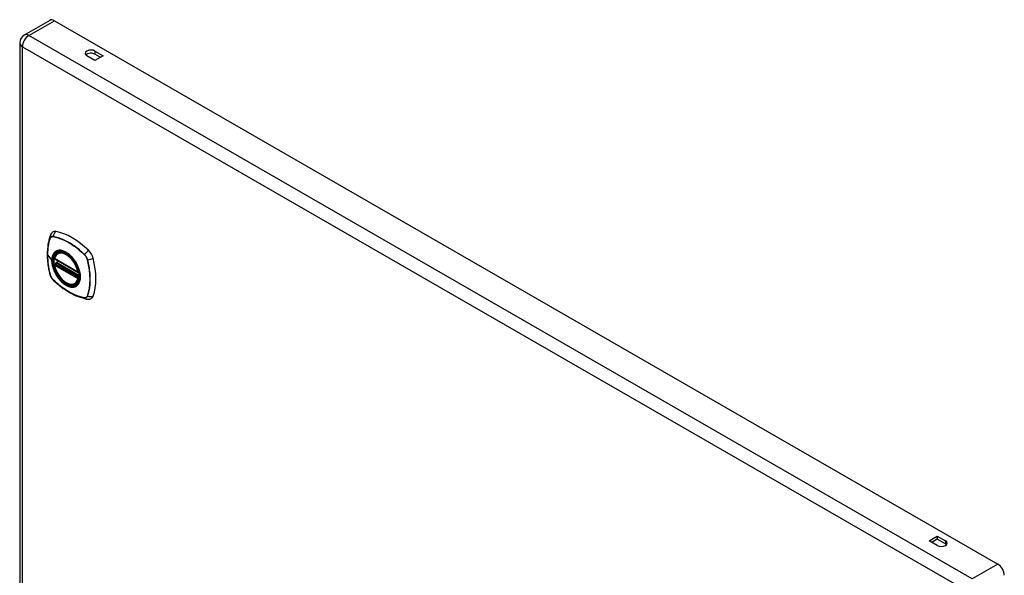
# Model space of a CAD drawing. Header units: inches. Extents: x 116.5 to 134.2, y 33.9 to 73.1.
# Tile 4 of 4: x 116.5 to 133.9, y 63.3 to 73.1. Entities that reach past the tile are written whole.
import ezdxf

# ---------------------------------------------------------------- set-up
doc = ezdxf.new("R2010")
doc.units = ezdxf.units.IN
doc.header["$MEASUREMENT"] = 0
doc.layers.add('Visible Edges(ANSI)', color=7, linetype='Continuous', lineweight=25)
doc.layers.add('Visible Tangent Edges(ANSI)', color=7, linetype='Continuous', lineweight=25)

msp = doc.modelspace()

# ---------------------------------------------------------------- linework, layer by layer
at = {"layer": 'Visible Edges(ANSI)'}
for p, q in [((117.064, 73.064), (116.612, 72.804)), ((117.144, 73.056), (133.829, 63.448)), ((116.531, 72.665), (116.531, 43.657)), ((117.862, 72.357), (117.718, 72.44)), ((117.862, 72.522), (118.005, 72.44)), ((117.957, 72.412), (117.862, 72.467)), ((118.005, 72.44), (117.862, 72.357)), ((117.206, 68.95), (117.217, 68.956)), ((117.15, 68.846), (117.564, 68.608)), ((117.175, 68.784), (117.216, 68.808)), ((117.15, 68.751), (117.164, 68.758)), ((117.169, 68.77), (117.169, 68.773)), ((117.519, 68.408), (117.529, 68.414)), ((132.614, 63.861), (132.758, 63.944)), ((132.758, 63.944), (132.901, 63.861)), ((132.758, 63.944), (132.758, 63.889)), ((132.758, 63.779), (132.614, 63.861)), ((132.758, 63.889), (132.663, 63.834)), ((132.901, 63.806), (132.758, 63.889))]:
    msp.add_line(p, q, dxfattribs=at)
at = {"layer": 'Visible Edges(ANSI)', "flags": 128}
for points in [[(117.113, 69.318), (117.105, 69.311), (117.098, 69.303), (117.085, 69.287), (117.076, 69.271), (117.069, 69.255)], [(117.069, 69.255), (117.057, 69.218), (117.047, 69.18), (117.038, 69.141), (117.031, 69.102), (117.026, 69.061), (117.022, 69.02), (117.02, 68.978), (117.019, 68.935), (117.02, 68.891), (117.022, 68.847), (117.026, 68.803), (117.031, 68.758), (117.038, 68.713), (117.046, 68.667), (117.055, 68.621), (117.066, 68.575)], [(117.144, 68.859), (117.148, 68.874), (117.154, 68.888), (117.16, 68.901), (117.167, 68.913), (117.176, 68.924), (117.185, 68.934), (117.195, 68.943), (117.206, 68.95)], [(117.46, 68.869), (117.479, 68.847), (117.496, 68.824), (117.513, 68.799), (117.528, 68.774), (117.542, 68.748), (117.555, 68.722), (117.566, 68.695), (117.576, 68.669)], [(117.519, 68.408), (117.507, 68.402), (117.495, 68.398), (117.482, 68.395), (117.469, 68.393), (117.456, 68.392), (117.442, 68.393), (117.427, 68.395), (117.413, 68.399), (117.398, 68.403), (117.384, 68.409), (117.369, 68.416), (117.354, 68.424), (117.34, 68.433), (117.325, 68.443), (117.311, 68.455), (117.297, 68.467), (117.283, 68.48), (117.27, 68.494), (117.257, 68.508), (117.244, 68.524), (117.232, 68.54), (117.22, 68.556), (117.209, 68.573), (117.199, 68.591), (117.189, 68.609), (117.18, 68.627), (117.172, 68.645), (117.165, 68.664), (117.158, 68.683), (117.153, 68.701), (117.148, 68.72), (117.144, 68.738)], [(117.164, 68.758), (117.166, 68.76), (117.168, 68.764), (117.169, 68.767), (117.169, 68.77)], [(117.066, 68.575), (117.07, 68.56), (117.076, 68.546), (117.082, 68.533), (117.089, 68.52), (117.096, 68.507), (117.105, 68.495), (117.115, 68.484), (117.125, 68.473)], [(117.125, 68.473), (117.16, 68.44), (117.194, 68.409), (117.23, 68.379), (117.266, 68.351), (117.302, 68.324), (117.339, 68.299), (117.376, 68.275), (117.413, 68.253), (117.45, 68.232), (117.488, 68.213), (117.526, 68.196), (117.563, 68.18), (117.601, 68.167), (117.639, 68.155), (117.677, 68.145), (117.715, 68.137)], [(117.715, 68.137), (117.732, 68.135), (117.751, 68.135), (117.77, 68.137), (117.78, 68.14), (117.79, 68.143)]]:
    msp.add_lwpolyline(points, dxfattribs=at)
at = {"layer": 'Visible Edges(ANSI)'}
for centre, radius, start, end in [((116.692, 72.665), 0.161, 119.936, 180), ((117.156, 68.856), 0.0118, 166.5789, 240.064), ((117.181, 68.774), 0.0118, 119.936, 187.8207), ((117.156, 68.74), 0.0118, 119.936, 190.602), ((117.57, 68.618), 0.0118, 240.064, 282.6676)]:
    msp.add_arc(centre, radius, start, end, dxfattribs=at)
for centre, major_axis, ratio, start_param, end_param in [((117.144, 72.925), (-0.08, 0.14), 0.578093, 5.499721, 6.283185), ((117.79, 72.481), (-0.102, 0), 0.575862, 3.926991, 7.068583), ((117.79, 72.425), (-0.101, 0), 0.575862, 3.926991, 5.787582), ((117.209, 69.17), (-0.088, 0.154), 0.578093, 5.827357, 6.382176), ((117.46, 68.172), (-0.639, 1.109), 0.578093, 5.172085, 5.827357), ((117.355, 68.675), (0.157, -0.273), 0.578093, 2.362013, 7.062765), ((117.711, 68.881), (0.088, -0.154), 0.578093, 1.114968, 2.030492), ((116.973, 69.016), (-0.639, 1.109), 0.578093, 3.601288, 4.256561), ((117.711, 68.301), (0.088, -0.154), 0.578093, 6.184194, 6.742881), ((132.83, 63.82), (0.102, 0), 0.575862, 3.926991, 7.068583), ((132.83, 63.765), (-0.101, 0), 0.575862, 3.637196, 3.926991), ((133.829, 63.317), (0.08, -0.14), 0.578093, 0.787332, 2.358128)]:
    msp.add_ellipse(centre, major_axis=major_axis, ratio=ratio, start_param=start_param, end_param=end_param, dxfattribs=at)
msp.add_ellipse((117.352, 68.673), major_axis=(0.16, -0.277), ratio=0.578093, dxfattribs=at)
at = {"layer": 'Visible Tangent Edges(ANSI)'}
for p, q in [((116.692, 72.796), (117.144, 73.056)), ((133.377, 63.188), (116.692, 72.796)), ((116.578, 72.599), (133.263, 62.991)), ((116.578, 43.592), (116.578, 72.599)), ((117.862, 72.522), (117.862, 72.467)), ((117.069, 69.21), (117.07, 69.21)), ((117.121, 69.24), (117.122, 69.24)), ((117.023, 68.916), (117.099, 68.818)), ((117.561, 68.613), (117.147, 68.852)), ((117.181, 68.784), (117.219, 68.806)), ((117.578, 68.555), (117.181, 68.784)), ((117.676, 68.921), (117.676, 68.921)), ((117.728, 68.831), (117.728, 68.831)), ((117.147, 68.735), (117.561, 68.497)), ((117.156, 68.75), (117.167, 68.756)), ((117.57, 68.512), (117.156, 68.75)), ((117.167, 68.756), (117.577, 68.52)), ((117.578, 68.537), (117.175, 68.769)), ((117.07, 68.569), (117.069, 68.569)), ((117.122, 68.479), (117.121, 68.479)), ((117.576, 68.516), (117.57, 68.512)), ((117.676, 68.16), (117.676, 68.16)), ((117.728, 68.19), (117.728, 68.19)), ((132.901, 63.861), (132.901, 63.806)), ((133.829, 63.448), (133.377, 63.188))]:
    msp.add_line(p, q, dxfattribs=at)
at = {"layer": 'Visible Tangent Edges(ANSI)', "flags": 128}
for points in [[(117.069, 69.212), (117.062, 69.19), (117.055, 69.168), (117.049, 69.145), (117.043, 69.122), (117.039, 69.098), (117.034, 69.073), (117.031, 69.048), (117.028, 69.023), (117.026, 68.997), (117.024, 68.97), (117.023, 68.944), (117.023, 68.917), (117.023, 68.889), (117.024, 68.861), (117.026, 68.833), (117.028, 68.805), (117.031, 68.776), (117.035, 68.747), (117.039, 68.718), (117.043, 68.689), (117.049, 68.659), (117.055, 68.629), (117.062, 68.599), (117.069, 68.569)], [(117.023, 68.916), (117.024, 68.93), (117.024, 68.943), (117.024, 68.956), (117.025, 68.97), (117.025, 68.983), (117.026, 68.996), (117.027, 69.009), (117.029, 69.022), (117.03, 69.034), (117.032, 69.047), (117.033, 69.06), (117.035, 69.072), (117.037, 69.084), (117.039, 69.096), (117.042, 69.108), (117.044, 69.12), (117.047, 69.132), (117.049, 69.144), (117.052, 69.155), (117.056, 69.166), (117.059, 69.177), (117.062, 69.189), (117.066, 69.199), (117.069, 69.21)], [(117.121, 69.243), (117.118, 69.243), (117.115, 69.244), (117.113, 69.244), (117.11, 69.244), (117.107, 69.244), (117.104, 69.243), (117.101, 69.243), (117.099, 69.242), (117.096, 69.241), (117.094, 69.241), (117.091, 69.239), (117.089, 69.238), (117.087, 69.237), (117.085, 69.235), (117.083, 69.234), (117.081, 69.232), (117.079, 69.23), (117.077, 69.228), (117.075, 69.225), (117.074, 69.223), (117.072, 69.22), (117.071, 69.218), (117.07, 69.215), (117.069, 69.212)], [(117.07, 69.21), (117.071, 69.213), (117.072, 69.216), (117.073, 69.218), (117.075, 69.221), (117.076, 69.223), (117.078, 69.225), (117.079, 69.227), (117.081, 69.229), (117.083, 69.231), (117.085, 69.233), (117.087, 69.234), (117.089, 69.236), (117.092, 69.237), (117.094, 69.238), (117.097, 69.239), (117.099, 69.24), (117.102, 69.24), (117.104, 69.241), (117.107, 69.241), (117.11, 69.241), (117.113, 69.241), (117.115, 69.241), (117.118, 69.241), (117.121, 69.24)], [(117.677, 68.923), (117.655, 68.944), (117.632, 68.965), (117.609, 68.985), (117.586, 69.004), (117.563, 69.023), (117.54, 69.041), (117.516, 69.059), (117.493, 69.076), (117.469, 69.092), (117.446, 69.107), (117.422, 69.122), (117.399, 69.136), (117.375, 69.149), (117.352, 69.161), (117.328, 69.173), (117.305, 69.184), (117.281, 69.194), (117.258, 69.203), (117.235, 69.212), (117.212, 69.22), (117.189, 69.227), (117.166, 69.233), (117.144, 69.238), (117.121, 69.243)], [(117.122, 69.24), (117.144, 69.236), (117.166, 69.231), (117.189, 69.225), (117.212, 69.218), (117.235, 69.21), (117.258, 69.202), (117.281, 69.192), (117.304, 69.182), (117.328, 69.171), (117.351, 69.16), (117.375, 69.147), (117.398, 69.134), (117.422, 69.12), (117.445, 69.106), (117.469, 69.09), (117.492, 69.074), (117.516, 69.057), (117.539, 69.04), (117.562, 69.022), (117.585, 69.003), (117.608, 68.983), (117.631, 68.963), (117.654, 68.942), (117.676, 68.921)], [(117.157, 68.97), (117.152, 68.966), (117.148, 68.962), (117.143, 68.958), (117.139, 68.953), (117.135, 68.948), (117.132, 68.943), (117.128, 68.938), (117.125, 68.932), (117.122, 68.926), (117.119, 68.921), (117.116, 68.914), (117.114, 68.908), (117.111, 68.901), (117.109, 68.895), (117.107, 68.888), (117.105, 68.881), (117.104, 68.873), (117.102, 68.866), (117.101, 68.858), (117.1, 68.85), (117.1, 68.842), (117.099, 68.834), (117.099, 68.826), (117.099, 68.818)], [(117.102, 68.816), (117.103, 68.84), (117.106, 68.862), (117.11, 68.884), (117.116, 68.903), (117.124, 68.921), (117.133, 68.938), (117.144, 68.952), (117.157, 68.965), (117.171, 68.975), (117.186, 68.983), (117.202, 68.989), (117.219, 68.993), (117.237, 68.994), (117.256, 68.994), (117.276, 68.991), (117.296, 68.985), (117.317, 68.978), (117.338, 68.968), (117.359, 68.956), (117.38, 68.942), (117.401, 68.927), (117.421, 68.909), (117.441, 68.89), (117.46, 68.869)], [(117.19, 68.99), (117.188, 68.989), (117.187, 68.988), (117.185, 68.988), (117.184, 68.987), (117.182, 68.986), (117.181, 68.986), (117.179, 68.985), (117.178, 68.984), (117.177, 68.984), (117.175, 68.983), (117.174, 68.982), (117.172, 68.981), (117.171, 68.98), (117.17, 68.98), (117.168, 68.979), (117.167, 68.978), (117.166, 68.977), (117.164, 68.976), (117.163, 68.975), (117.162, 68.974), (117.16, 68.973), (117.159, 68.972), (117.158, 68.971), (117.157, 68.97)], [(117.512, 68.804), (117.5, 68.821), (117.488, 68.838), (117.476, 68.853), (117.463, 68.869), (117.45, 68.884), (117.436, 68.898), (117.423, 68.911), (117.409, 68.923), (117.394, 68.935), (117.38, 68.945), (117.366, 68.955), (117.351, 68.964), (117.336, 68.972), (117.322, 68.979), (117.307, 68.985), (117.293, 68.99), (117.279, 68.993), (117.265, 68.996), (117.252, 68.998), (117.238, 68.998), (117.226, 68.998), (117.213, 68.996), (117.201, 68.993), (117.19, 68.99)], [(117.069, 68.569), (117.066, 68.584), (117.062, 68.599), (117.059, 68.614), (117.056, 68.629), (117.052, 68.644), (117.049, 68.659), (117.047, 68.674), (117.044, 68.688), (117.042, 68.703), (117.039, 68.718), (117.037, 68.732), (117.035, 68.747), (117.033, 68.761), (117.032, 68.776), (117.03, 68.79), (117.029, 68.805), (117.027, 68.819), (117.026, 68.833), (117.025, 68.847), (117.025, 68.861), (117.024, 68.875), (117.024, 68.889), (117.024, 68.903), (117.023, 68.916)], [(117.099, 68.818), (117.099, 68.809), (117.099, 68.801), (117.1, 68.792), (117.1, 68.783), (117.101, 68.774), (117.102, 68.765), (117.104, 68.756), (117.105, 68.747), (117.107, 68.738), (117.109, 68.729), (117.111, 68.719), (117.114, 68.71), (117.116, 68.701), (117.119, 68.691), (117.122, 68.682), (117.125, 68.673), (117.128, 68.663), (117.132, 68.654), (117.135, 68.644), (117.139, 68.635), (117.143, 68.626), (117.148, 68.616), (117.152, 68.607), (117.157, 68.598)], [(117.576, 68.669), (117.589, 68.62), (117.598, 68.574), (117.6, 68.529), (117.598, 68.488), (117.589, 68.451), (117.576, 68.418), (117.557, 68.392), (117.534, 68.371), (117.507, 68.358), (117.476, 68.352), (117.442, 68.352), (117.407, 68.36), (117.37, 68.375), (117.333, 68.397), (117.296, 68.424), (117.26, 68.457), (117.227, 68.495), (117.196, 68.537), (117.169, 68.582), (117.145, 68.629), (117.127, 68.677), (117.113, 68.725), (117.105, 68.772), (117.102, 68.816)], [(117.545, 68.747), (117.544, 68.749), (117.542, 68.751), (117.541, 68.754), (117.54, 68.756), (117.538, 68.759), (117.537, 68.761), (117.536, 68.764), (117.534, 68.766), (117.533, 68.769), (117.532, 68.771), (117.53, 68.773), (117.529, 68.776), (117.528, 68.778), (117.526, 68.781), (117.525, 68.783), (117.523, 68.785), (117.522, 68.788), (117.52, 68.79), (117.519, 68.792), (117.518, 68.795), (117.516, 68.797), (117.515, 68.8), (117.513, 68.802), (117.512, 68.804)], [(117.676, 68.921), (117.679, 68.918), (117.682, 68.915), (117.685, 68.912), (117.688, 68.908), (117.691, 68.905), (117.693, 68.902), (117.696, 68.898), (117.698, 68.894), (117.701, 68.891), (117.703, 68.887), (117.706, 68.883), (117.708, 68.879), (117.71, 68.876), (117.712, 68.872), (117.714, 68.868), (117.716, 68.864), (117.718, 68.86), (117.72, 68.856), (117.721, 68.852), (117.723, 68.848), (117.724, 68.843), (117.726, 68.839), (117.727, 68.835), (117.728, 68.831)], [(117.73, 68.831), (117.729, 68.835), (117.728, 68.84), (117.726, 68.844), (117.725, 68.848), (117.724, 68.852), (117.722, 68.856), (117.72, 68.86), (117.718, 68.864), (117.716, 68.869), (117.714, 68.873), (117.712, 68.877), (117.71, 68.881), (117.708, 68.885), (117.705, 68.888), (117.703, 68.892), (117.7, 68.896), (117.698, 68.9), (117.695, 68.903), (117.692, 68.907), (117.689, 68.91), (117.686, 68.913), (117.683, 68.916), (117.68, 68.92), (117.677, 68.923)], [(117.728, 68.831), (117.735, 68.801), (117.742, 68.771), (117.748, 68.741), (117.753, 68.712), (117.758, 68.683), (117.762, 68.653), (117.766, 68.625), (117.769, 68.596), (117.771, 68.568), (117.773, 68.54), (117.774, 68.512), (117.774, 68.484), (117.774, 68.457), (117.773, 68.431), (117.771, 68.405), (117.769, 68.379), (117.766, 68.353), (117.763, 68.328), (117.758, 68.304), (117.754, 68.28), (117.748, 68.257), (117.742, 68.234), (117.735, 68.212), (117.728, 68.19)], [(117.73, 68.189), (117.737, 68.21), (117.744, 68.233), (117.75, 68.256), (117.755, 68.279), (117.76, 68.303), (117.764, 68.328), (117.768, 68.353), (117.77, 68.378), (117.773, 68.404), (117.774, 68.43), (117.775, 68.457), (117.776, 68.484), (117.775, 68.512), (117.774, 68.539), (117.773, 68.567), (117.77, 68.596), (117.768, 68.625), (117.764, 68.653), (117.76, 68.683), (117.755, 68.712), (117.75, 68.742), (117.744, 68.771), (117.737, 68.801), (117.73, 68.831)], [(117.164, 68.758), (117.164, 68.758), (117.163, 68.758), (117.163, 68.758), (117.163, 68.758), (117.163, 68.758), (117.163, 68.758), (117.163, 68.758), (117.163, 68.758), (117.163, 68.758), (117.163, 68.758), (117.163, 68.758), (117.163, 68.758), (117.163, 68.758), (117.163, 68.758), (117.163, 68.758), (117.163, 68.758), (117.163, 68.758), (117.163, 68.758), (117.163, 68.758), (117.163, 68.758), (117.163, 68.758), (117.163, 68.758), (117.163, 68.758), (117.163, 68.758)], [(117.163, 68.758), (117.163, 68.758), (117.163, 68.758), (117.163, 68.758), (117.163, 68.758), (117.163, 68.758), (117.163, 68.758), (117.163, 68.758), (117.163, 68.758), (117.163, 68.758), (117.164, 68.758), (117.164, 68.758), (117.164, 68.758), (117.164, 68.758), (117.164, 68.758), (117.164, 68.758), (117.164, 68.758), (117.164, 68.758), (117.164, 68.758), (117.165, 68.757), (117.165, 68.757), (117.165, 68.757), (117.165, 68.757), (117.165, 68.757), (117.165, 68.757)], [(117.165, 68.757), (117.166, 68.757), (117.166, 68.757), (117.166, 68.757), (117.166, 68.757), (117.166, 68.757), (117.166, 68.757), (117.166, 68.757), (117.166, 68.757), (117.166, 68.757), (117.166, 68.757), (117.166, 68.757), (117.166, 68.757), (117.166, 68.757), (117.166, 68.757), (117.166, 68.757), (117.166, 68.757), (117.167, 68.757), (117.167, 68.757), (117.167, 68.757), (117.167, 68.757), (117.167, 68.757), (117.167, 68.757), (117.167, 68.757), (117.167, 68.756)], [(117.169, 68.772), (117.169, 68.771), (117.169, 68.771), (117.169, 68.771), (117.169, 68.771), (117.169, 68.771), (117.169, 68.771), (117.169, 68.771), (117.169, 68.771), (117.169, 68.771), (117.169, 68.771), (117.169, 68.771), (117.169, 68.771), (117.169, 68.771), (117.169, 68.771), (117.169, 68.771), (117.169, 68.771), (117.169, 68.771), (117.169, 68.77), (117.169, 68.77), (117.169, 68.77), (117.169, 68.77), (117.169, 68.77), (117.169, 68.77), (117.169, 68.77)], [(117.172, 68.771), (117.172, 68.771), (117.172, 68.771), (117.172, 68.771), (117.172, 68.771), (117.171, 68.771), (117.171, 68.771), (117.171, 68.771), (117.171, 68.771), (117.171, 68.771), (117.171, 68.771), (117.17, 68.771), (117.17, 68.771), (117.17, 68.771), (117.17, 68.771), (117.17, 68.771), (117.17, 68.772), (117.17, 68.772), (117.17, 68.772), (117.17, 68.772), (117.169, 68.772), (117.169, 68.772), (117.169, 68.772), (117.169, 68.772), (117.169, 68.772)], [(117.175, 68.769), (117.175, 68.769), (117.175, 68.769), (117.175, 68.77), (117.175, 68.77), (117.175, 68.77), (117.174, 68.77), (117.174, 68.77), (117.174, 68.77), (117.174, 68.77), (117.174, 68.77), (117.174, 68.77), (117.174, 68.77), (117.174, 68.77), (117.173, 68.77), (117.173, 68.77), (117.173, 68.77), (117.173, 68.77), (117.173, 68.771), (117.173, 68.771), (117.173, 68.771), (117.173, 68.771), (117.173, 68.771), (117.172, 68.771), (117.172, 68.771)], [(117.545, 68.374), (117.554, 68.383), (117.562, 68.392), (117.57, 68.402), (117.577, 68.412), (117.583, 68.424), (117.588, 68.437), (117.593, 68.45), (117.597, 68.464), (117.6, 68.479), (117.602, 68.495), (117.603, 68.511), (117.603, 68.527), (117.603, 68.544), (117.602, 68.562), (117.599, 68.58), (117.597, 68.598), (117.593, 68.616), (117.588, 68.635), (117.583, 68.654), (117.577, 68.672), (117.57, 68.691), (117.562, 68.71), (117.554, 68.728), (117.545, 68.747)], [(117.069, 68.569), (117.07, 68.565), (117.071, 68.561), (117.072, 68.557), (117.074, 68.553), (117.075, 68.549), (117.077, 68.545), (117.079, 68.54), (117.081, 68.536), (117.083, 68.532), (117.085, 68.528), (117.087, 68.524), (117.089, 68.52), (117.091, 68.516), (117.094, 68.512), (117.096, 68.509), (117.099, 68.505), (117.101, 68.501), (117.104, 68.498), (117.107, 68.494), (117.11, 68.491), (117.113, 68.487), (117.115, 68.484), (117.118, 68.481), (117.121, 68.478)], [(117.121, 68.479), (117.118, 68.482), (117.115, 68.485), (117.113, 68.488), (117.11, 68.492), (117.107, 68.495), (117.104, 68.498), (117.102, 68.502), (117.099, 68.506), (117.097, 68.509), (117.094, 68.513), (117.092, 68.517), (117.089, 68.521), (117.087, 68.524), (117.085, 68.528), (117.083, 68.532), (117.081, 68.536), (117.079, 68.54), (117.078, 68.544), (117.076, 68.548), (117.075, 68.552), (117.073, 68.557), (117.072, 68.561), (117.071, 68.565), (117.07, 68.569)], [(117.121, 68.478), (117.144, 68.457), (117.166, 68.436), (117.189, 68.416), (117.212, 68.397), (117.235, 68.378), (117.259, 68.359), (117.282, 68.342), (117.306, 68.325), (117.329, 68.309), (117.353, 68.294), (117.376, 68.279), (117.4, 68.265), (117.423, 68.252), (117.447, 68.239), (117.47, 68.228), (117.494, 68.217), (117.517, 68.207), (117.54, 68.197), (117.564, 68.189), (117.587, 68.181), (117.61, 68.174), (117.632, 68.168), (117.655, 68.163), (117.677, 68.158)], [(117.676, 68.16), (117.654, 68.164), (117.631, 68.169), (117.608, 68.175), (117.586, 68.182), (117.563, 68.19), (117.54, 68.198), (117.516, 68.208), (117.493, 68.218), (117.47, 68.229), (117.446, 68.24), (117.423, 68.253), (117.399, 68.266), (117.376, 68.28), (117.352, 68.294), (117.329, 68.31), (117.305, 68.326), (117.282, 68.343), (117.259, 68.36), (117.235, 68.378), (117.212, 68.397), (117.189, 68.417), (117.166, 68.437), (117.144, 68.458), (117.122, 68.479)], [(117.157, 68.598), (117.158, 68.596), (117.159, 68.593), (117.16, 68.591), (117.162, 68.588), (117.163, 68.586), (117.164, 68.583), (117.166, 68.581), (117.167, 68.578), (117.168, 68.576), (117.17, 68.574), (117.171, 68.571), (117.172, 68.569), (117.174, 68.566), (117.175, 68.564), (117.177, 68.562), (117.178, 68.559), (117.179, 68.557), (117.181, 68.555), (117.182, 68.552), (117.184, 68.55), (117.185, 68.547), (117.187, 68.545), (117.188, 68.543), (117.19, 68.54)], [(117.19, 68.54), (117.201, 68.524), (117.213, 68.507), (117.226, 68.491), (117.239, 68.476), (117.252, 68.461), (117.265, 68.447), (117.279, 68.434), (117.293, 68.422), (117.307, 68.41), (117.322, 68.399), (117.336, 68.39), (117.351, 68.381), (117.366, 68.373), (117.38, 68.366), (117.395, 68.36), (117.409, 68.355), (117.423, 68.351), (117.437, 68.349), (117.45, 68.347), (117.463, 68.347), (117.476, 68.347), (117.488, 68.349), (117.5, 68.351), (117.512, 68.355)], [(117.512, 68.355), (117.513, 68.356), (117.515, 68.356), (117.516, 68.357), (117.518, 68.358), (117.519, 68.358), (117.52, 68.359), (117.522, 68.36), (117.523, 68.36), (117.525, 68.361), (117.526, 68.362), (117.528, 68.363), (117.529, 68.363), (117.53, 68.364), (117.532, 68.365), (117.533, 68.366), (117.534, 68.367), (117.536, 68.368), (117.537, 68.369), (117.538, 68.37), (117.54, 68.371), (117.541, 68.371), (117.542, 68.372), (117.544, 68.373), (117.545, 68.374)], [(117.728, 68.19), (117.727, 68.187), (117.726, 68.184), (117.724, 68.182), (117.723, 68.179), (117.721, 68.177), (117.72, 68.175), (117.718, 68.173), (117.716, 68.171), (117.714, 68.169), (117.712, 68.167), (117.71, 68.166), (117.708, 68.164), (117.706, 68.163), (117.703, 68.162), (117.701, 68.161), (117.698, 68.16), (117.696, 68.16), (117.693, 68.159), (117.691, 68.159), (117.688, 68.159), (117.685, 68.159), (117.682, 68.159), (117.679, 68.159), (117.676, 68.16)], [(117.677, 68.158), (117.68, 68.158), (117.683, 68.157), (117.686, 68.157), (117.689, 68.157), (117.692, 68.157), (117.695, 68.157), (117.698, 68.158), (117.7, 68.159), (117.703, 68.159), (117.705, 68.16), (117.708, 68.161), (117.71, 68.163), (117.712, 68.164), (117.714, 68.166), (117.716, 68.167), (117.718, 68.169), (117.72, 68.171), (117.722, 68.173), (117.724, 68.175), (117.725, 68.178), (117.726, 68.18), (117.728, 68.183), (117.729, 68.186), (117.73, 68.189)]]:
    msp.add_lwpolyline(points, dxfattribs=at)
at = {"layer": 'Visible Tangent Edges(ANSI)'}
for centre, major_axis, ratio, start_param, end_param in [((116.692, 72.665), (-0.08, -0.14), 0.578093, 3.925057, 5.495853), ((116.692, 72.665), (-0.08, 0.14), 0.578093, 5.499721, 6.283185), ((116.692, 72.665), (-0.161, 0), 0.575862, 0, 0.785398), ((117.207, 69.231), (-0.021, -0.116), 0.732657, 3.836161, 4.745518), ((117.181, 69.216), (-0.111, 0.039), 0.731263, 0, 0.488467), ((117.078, 69.212), (0.00929, -0.00325), 0.727761, 3.627167, 3.867813), ((117.129, 69.242), (-0.00185, -0.00967), 0.732515, 4.75175, 4.992396), ((117.354, 68.675), (-0.173, 0.3), 0.578093, 5.049679, 10.658285), ((117.354, 68.674), (-0.15, 0.261), 0.578093, 4.16689, 6.832552), ((117.363, 68.679), (-0.156, 0.271), 0.578093, 6.165882, 6.283185), ((117.736, 68.926), (-0.0822, -0.0848), 0.362026, 4.182044, 5.091401), ((117.103, 68.819), (0.00492, 0), 0.575862, 3.5561, 4.570492), ((117.156, 68.856), (-0.0115, 0.0027), 0.695905, 0, 0.935665), ((117.156, 68.856), (-0.0059, -0.0102), 0.578093, 5.495853, 6.283185), ((117.181, 68.774), (-0.0059, -0.0102), 0.578093, 3.925057, 5.349392), ((117.181, 68.774), (-0.0059, 0.0102), 0.578093, 5.499721, 6.283185), ((117.682, 68.923), (-0.00681, -0.00711), 0.364019, 5.089303, 5.329949), ((117.733, 68.835), (-0.00956, -0.00234), 0.361195, 0.95229, 1.192936), ((117.763, 68.88), (-0.115, -0.029), 0.359195, 1.190857, 2.100214), ((117.156, 68.74), (-0.0116, -0.0022), 0.423362, 0, 0.692028), ((117.156, 68.74), (-0.0059, -0.0102), 0.578093, 3.925057, 5.495853), ((117.354, 68.674), (0.15, -0.261), 0.578093, 4.16689, 6.832552), ((117.156, 68.74), (-0.0059, 0.0102), 0.578093, 5.499721, 6.283185), ((117.158, 68.769), (0.0019, -0.0117), 0.983789, 0.322582, 1.638537), ((117.164, 68.768), (0.0039, 0.0112), 0.654364, 3.80656, 5.233141), ((117.167, 68.766), (0.0059, 0.0102), 0.578093, 3.925057, 5.333981), ((117.181, 68.774), (-0.0117, -0.0016), 0.469248, 0, 0.204023), ((117.57, 68.618), (-0.0059, -0.0102), 0.578093, 5.495853, 6.283185), ((117.57, 68.618), (-0.0116, -0.0022), 0.423362, 0.692028, 1.60444), ((117.181, 68.604), (-0.115, -0.029), 0.359195, 0, 0.145182), ((117.078, 68.572), (-0.00955, -0.00239), 0.36454, 0.145508, 0.386154), ((117.129, 68.485), (-0.00684, -0.00708), 0.367364, 5.896099, 6.136746), ((117.207, 68.558), (-0.0822, -0.0848), 0.362026, 6.137077, 6.283185), ((117.57, 68.502), (0.0059, 0.0102), 0.578093, 0.783464, 2.354261), ((117.57, 68.502), (0.0115, -0.0027), 0.695905, 4.077257, 5.159885), ((117.57, 68.502), (0.0059, -0.0102), 0.578093, 1.626874, 2.358128), ((117.363, 68.679), (0.156, -0.271), 0.578093, 0, 0.117303), ((117.682, 68.166), (-0.00181, -0.00967), 0.72917, 5.553471, 5.794117), ((117.736, 68.253), (-0.021, -0.116), 0.732657, 5.791194, 6.283185), ((117.733, 68.195), (-0.00931, 0.0032), 0.731106, 1.28729, 1.527937), ((117.763, 68.269), (0.111, -0.039), 0.731263, 4.675735, 5.585091)]:
    msp.add_ellipse(centre, major_axis=major_axis, ratio=ratio, start_param=start_param, end_param=end_param, dxfattribs=at)
for centre, major_axis in [((117.355, 68.675), (-0.171, 0.297)), ((117.352, 68.673), (0.162, -0.282)), ((117.352, 68.673), (-0.162, 0.281))]:
    msp.add_ellipse(centre, major_axis=major_axis, ratio=0.578093, dxfattribs=at)

doc.saveas('drawing.dxf')
